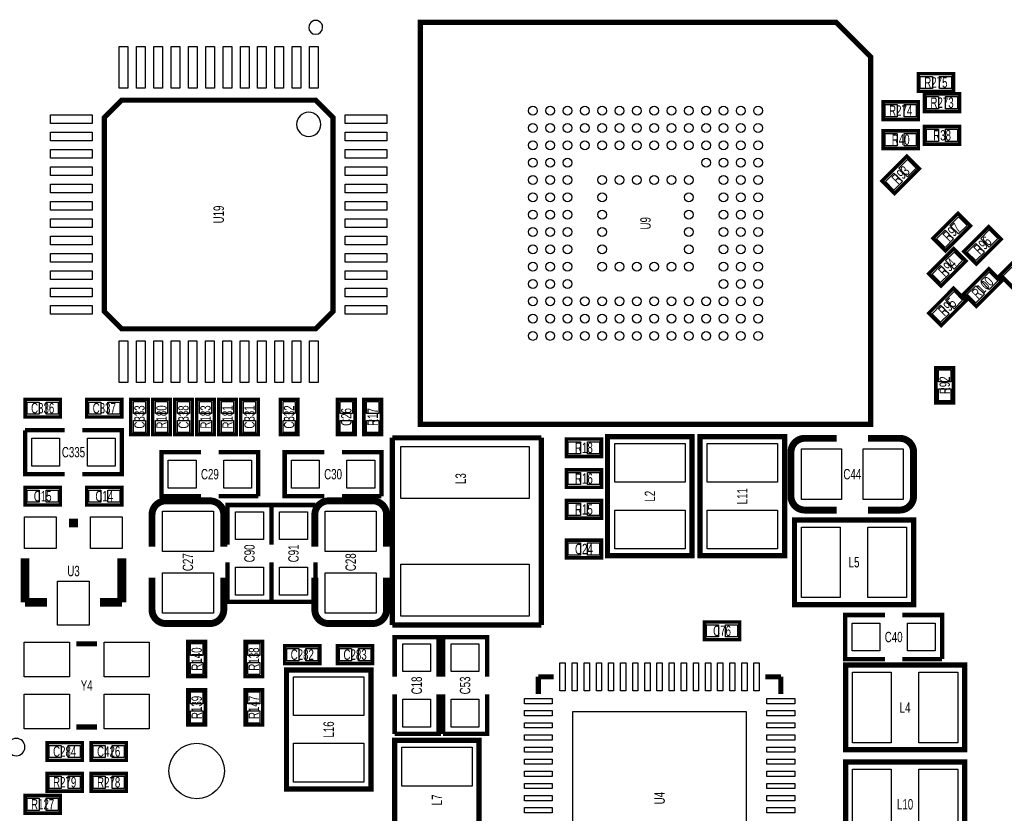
# Model space of a CAD drawing. Extents: x -11 to 92, y 0 to 58.
# Tile 3 of 7: x 19 to 47, y 13 to 36. Entities that reach past the tile are written whole.
import ezdxf
from ezdxf.enums import TextEntityAlignment as Align

# ---------------------------------------------------------------- set-up
doc = ezdxf.new("R2010")
doc.units = 0
for name, color, linetype in [('PG_SILKSCREEN_TOP', 253, 'CONTINUOUS'), ('PIN_TOP', 92, 'CONTINUOUS'), ('RD_SILKSCREEN_TOP', 85, 'CONTINUOUS')]:
    doc.layers.add(name, color=color, linetype=linetype)

msp = doc.modelspace()

# ---------------------------------------------------------------- linework, layer by layer
at = {"layer": 'PG_SILKSCREEN_TOP'}
for points in [[(27.765019, 35.625989, 1), (27.364981, 35.626011, 1)], [(27.714981, 32.825995, 1), (27.015019, 32.826005, 1)], [(19.172987, 14.859, 1), (18.673008, 14.858993, 1)]]:
    msp.add_lwpolyline(points, format="xyb", close=True, dxfattribs=at)
for points, const_width in [([(43.584012, 34.77199), (43.584012, 24.172012), (30.583988, 24.172012), (30.583988, 35.771988), (42.583989, 35.771988), (43.584012, 34.77199)], 0.150012), ([(45.974, 34.29), (44.958, 34.29), (44.958, 33.782), (45.974, 33.782), (45.974, 34.29)], 0.1016), ([(28.064993, 33.025994), (28.064993, 27.426006), (27.564994, 26.926007), (21.965006, 26.926007), (21.465007, 27.426006), (21.465007, 33.025994), (21.965006, 33.525993), (27.564994, 33.525993), (28.064993, 33.025994)], 0.150012), ([(46.1518, 33.7058), (45.1358, 33.7058), (45.1358, 33.1978), (46.1518, 33.1978), (46.1518, 33.7058)], 0.1016), ([(44.958, 33.4772), (43.942, 33.4772), (43.942, 32.9692), (44.958, 32.9692), (44.958, 33.4772)], 0.1016), ([(44.958, 32.639), (43.942, 32.639), (43.942, 32.131), (44.958, 32.131), (44.958, 32.639)], 0.1016), ([(46.1518, 32.766), (45.1358, 32.766), (45.1358, 32.258), (46.1518, 32.258), (46.1518, 32.766)], 0.1016), ([(44.629603, 31.90781), (43.91119, 31.189397), (44.270397, 30.83019), (44.98881, 31.548603), (44.629603, 31.90781)], 0.1016), ([(46.102803, 30.25681), (45.38439, 29.538397), (45.743597, 29.17919), (46.46201, 29.897603), (46.102803, 30.25681)], 0.1016), ([(46.991803, 29.87581), (46.27339, 29.157397), (46.632597, 28.79819), (47.35101, 29.516603), (46.991803, 29.87581)], 0.1016), ([(45.975803, 29.24081), (45.25739, 28.522397), (45.616597, 28.16319), (46.33501, 28.881603), (45.975803, 29.24081)], 0.1016), ([(48.033203, 29.19001), (47.31479, 28.471597), (47.673997, 28.11239), (48.39241, 28.830803), (48.033203, 29.19001)], 0.1016), ([(46.991803, 28.65661), (46.27339, 27.938197), (46.632597, 27.57899), (47.35101, 28.297403), (46.991803, 28.65661)], 0.1016), ([(45.975803, 28.09781), (45.25739, 27.379397), (45.616597, 27.02019), (46.33501, 27.738603), (45.975803, 28.09781)], 0.1016), ([(45.466, 25.8064), (45.466, 24.7904), (45.974, 24.7904), (45.974, 25.8064), (45.466, 25.8064)], 0.1016), ([(20.193, 24.892), (19.177, 24.892), (19.177, 24.384), (20.193, 24.384), (20.193, 24.892)], 0.1016), ([(20.955, 24.384), (21.971, 24.384), (21.971, 24.892), (20.955, 24.892), (20.955, 24.384)], 0.1016), ([(22.225, 24.892), (22.225, 23.876), (22.733, 23.876), (22.733, 24.892), (22.225, 24.892)], 0.1016), ([(22.86, 24.892), (22.86, 23.876), (23.368, 23.876), (23.368, 24.892), (22.86, 24.892)], 0.1016), ([(23.495, 24.892), (23.495, 23.876), (24.003, 23.876), (24.003, 24.892), (23.495, 24.892)], 0.1016), ([(24.638, 23.876), (24.638, 24.892), (24.13, 24.892), (24.13, 23.876), (24.638, 23.876)], 0.1016), ([(25.273, 23.876), (25.273, 24.892), (24.765, 24.892), (24.765, 23.876), (25.273, 23.876)], 0.1016), ([(25.4, 24.892), (25.4, 23.876), (25.908, 23.876), (25.908, 24.892), (25.4, 24.892)], 0.1016), ([(26.543, 24.892), (26.543, 23.876), (27.051, 23.876), (27.051, 24.892), (26.543, 24.892)], 0.1016), ([(28.702, 23.876), (28.702, 24.892), (28.194, 24.892), (28.194, 23.876), (28.702, 23.876)], 0.1016), ([(29.464, 23.876), (29.464, 24.892), (28.956, 24.892), (28.956, 23.876), (29.464, 23.876)], 0.1016), ([(20.32, 22.733), (19.177, 22.733), (19.177, 24.003)], 0.127), ([(19.177, 24.003), (20.32, 24.003)], 0.127), ([(20.828, 24.003), (21.971, 24.003), (21.971, 22.733), (20.828, 22.733)], 0.127), ([(35.98799, 23.816818), (35.98799, 20.379182), (38.428168, 20.379182), (38.428168, 23.817072), (35.98799, 23.817072), (35.98799, 23.816818)], 0.1524), ([(41.10101, 20.379182), (41.10101, 23.816818), (38.660832, 23.816818), (38.660832, 20.378928), (41.10101, 20.378928), (41.10101, 20.379182)], 0.1524), ([(34.076894, 23.781995), (29.776903, 23.781995)], 0.1524), ([(29.776903, 23.781995), (29.776903, 18.382005)], 0.1524), ([(34.076894, 18.382005), (34.076894, 23.781995)], 0.1524), ([(34.798, 23.241), (35.814, 23.241), (35.814, 23.749), (34.798, 23.749), (34.798, 23.241)], 0.1016), ([(44.423076, 23.76805), (43.503088, 23.76805)], 0.199898), ([(24.257, 22.098), (23.114, 22.098), (23.114, 23.368), (24.257, 23.368)], 0.127), ([(24.765, 23.368), (25.908, 23.368), (25.908, 22.098)], 0.127), ([(27.813, 22.098), (26.67, 22.098), (26.67, 23.368), (27.813, 23.368)], 0.127), ([(28.321, 23.368), (29.464, 23.368), (29.464, 22.098)], 0.127), ([(35.814, 22.86), (34.798, 22.86), (34.798, 22.352), (35.814, 22.352), (35.814, 22.86)], 0.1016), ([(20.193, 22.352), (19.177, 22.352), (19.177, 21.844), (20.193, 21.844), (20.193, 22.352)], 0.1016), ([(20.955, 21.844), (21.971, 21.844), (21.971, 22.352), (20.955, 22.352), (20.955, 21.844)], 0.1016), ([(25.908, 22.098), (24.765, 22.098)], 0.127), ([(25.019, 20.701), (25.019, 21.844), (26.289, 21.844)], 0.127), ([(26.289, 20.701), (26.289, 21.844), (27.559, 21.844)], 0.127), ([(26.289, 21.844), (26.289, 20.701)], 0.127), ([(27.559, 21.844), (27.559, 20.701)], 0.127), ([(29.464, 22.098), (28.321, 22.098)], 0.127), ([(34.798, 21.463), (35.814, 21.463), (35.814, 21.971), (34.798, 21.971), (34.798, 21.463)], 0.1016), ([(22.84095, 21.563076), (22.84095, 20.643088)], 0.199898), ([(27.53995, 21.563076), (27.53995, 20.643088)], 0.199898), ([(41.682924, 21.69795), (42.602912, 21.69795)], 0.199898), ([(20.701, 21.3233), (20.447, 21.3233)], 0.254), ([(41.384982, 18.96999), (44.822618, 18.96999), (44.822618, 21.410168), (41.384728, 21.410168), (41.384728, 18.96999), (41.384982, 18.96999)], 0.1524), ([(34.798, 20.32), (35.814, 20.32), (35.814, 20.828), (34.798, 20.828), (34.798, 20.32)], 0.1016), ([(19.177, 19.0373), (19.177, 20.3073)], 0.254), ([(21.971, 19.0373), (21.971, 20.3073)], 0.254), ([(26.289, 20.193), (26.289, 19.05), (25.019, 19.05), (25.019, 20.193)], 0.127), ([(27.559, 20.193), (27.559, 19.05), (26.289, 19.05), (26.289, 20.193)], 0.127), ([(24.91105, 18.822924), (24.91105, 19.742912)], 0.199898), ([(29.61005, 18.822924), (29.61005, 19.742912)], 0.199898), ([(19.812, 19.0373), (19.177, 19.0373)], 0.254), ([(21.336, 19.0373), (21.971, 19.0373)], 0.254), ([(38.7858, 17.9578), (39.8018, 17.9578), (39.8018, 18.4658), (38.7858, 18.4658), (38.7858, 17.9578)], 0.1016), ([(43.9928, 17.399), (42.8498, 17.399), (42.8498, 18.669), (43.9928, 18.669)], 0.127), ([(44.5008, 18.669), (45.6438, 18.669), (45.6438, 17.399)], 0.127), ([(29.776903, 18.382005), (34.076894, 18.382005)], 0.1524), ([(20.655001, 17.836998), (21.254999, 17.836998)], 0.150012), ([(24.384, 16.891), (24.384, 17.907), (23.876, 17.907), (23.876, 16.891), (24.384, 16.891)], 0.1016), ([(26.035, 16.891), (26.035, 17.907), (25.527, 17.907), (25.527, 16.891), (26.035, 16.891)], 0.1016), ([(29.845, 16.891), (29.845, 18.034), (31.115, 18.034), (31.115, 16.891)], 0.127), ([(31.242, 16.891), (31.242, 18.034), (32.512, 18.034), (32.512, 16.891)], 0.127), ([(27.686, 17.78), (26.67, 17.78), (26.67, 17.272), (27.686, 17.272), (27.686, 17.78)], 0.1016), ([(28.194, 17.272), (29.21, 17.272), (29.21, 17.78), (28.194, 17.78), (28.194, 17.272)], 0.1016), ([(45.6438, 17.399), (44.5008, 17.399)], 0.127), ([(29.16301, 13.648182), (29.16301, 17.085818), (26.722832, 17.085818), (26.722832, 13.647928), (29.16301, 13.647928), (29.16301, 13.648182)], 0.1524), ([(46.295818, 17.22501), (42.858182, 17.22501), (42.858182, 14.784832), (46.296072, 14.784832), (46.296072, 17.22501), (46.295818, 17.22501)], 0.1524), ([(33.99028, 16.88592), (34.430462, 16.88592)], 0.150114), ([(33.99028, 16.88592), (33.99028, 16.385794)], 0.150114), ([(40.99052, 16.88592), (40.540432, 16.88592)], 0.150114), ([(40.99052, 16.88592), (40.99052, 16.385794)], 0.150114), ([(23.876, 16.51), (23.876, 15.494), (24.384, 15.494), (24.384, 16.51), (23.876, 16.51)], 0.1016), ([(26.035, 15.494), (26.035, 16.51), (25.527, 16.51), (25.527, 15.494), (26.035, 15.494)], 0.1016), ([(31.115, 16.383), (31.115, 15.24), (29.845, 15.24)], 0.127), ([(29.845, 15.24), (29.845, 16.383)], 0.127), ([(32.512, 16.383), (32.512, 15.24), (31.242, 15.24)], 0.127), ([(31.242, 15.24), (31.242, 16.383)], 0.127), ([(20.655001, 15.437002), (21.254999, 15.437002)], 0.150012), ([(29.84119, 15.053818), (29.84119, 11.616182), (32.281368, 11.616182), (32.281368, 15.054072), (29.84119, 15.054072), (29.84119, 15.053818)], 0.1524), ([(20.828, 14.986), (19.812, 14.986), (19.812, 14.478), (20.828, 14.478), (20.828, 14.986)], 0.1016), ([(21.082, 14.478), (22.098, 14.478), (22.098, 14.986), (21.082, 14.986), (21.082, 14.478)], 0.1016), ([(46.295818, 14.43101), (42.858182, 14.43101), (42.858182, 11.990832), (46.296072, 11.990832), (46.296072, 14.43101), (46.295818, 14.43101)], 0.1524), ([(19.812, 13.589), (20.828, 13.589), (20.828, 14.097), (19.812, 14.097), (19.812, 13.589)], 0.1016), ([(21.082, 13.589), (22.098, 13.589), (22.098, 14.097), (21.082, 14.097), (21.082, 13.589)], 0.1016), ([(20.193, 13.462), (19.177, 13.462), (19.177, 12.954), (20.193, 12.954), (20.193, 13.462)], 0.1016)]:
    msp.add_lwpolyline(points, dxfattribs=dict(at, const_width=const_width))
at = {"layer": 'PG_SILKSCREEN_TOP', "const_width": 0.199898}
for points in [[(42.602912, 23.76805), (41.682924, 23.76805, 0.4144), (41.283128, 23.368)], [(44.823126, 22.098), (44.823126, 23.368, 0.414214), (44.423076, 23.76805)], [(41.283128, 23.368), (41.282874, 22.098, 0.414214), (41.682924, 21.69795)], [(43.503088, 21.69795), (44.423076, 21.69795, 0.414214), (44.823126, 22.098)], [(24.511, 21.963126), (23.241, 21.963126, 0.414214), (22.84095, 21.563076)], [(24.91105, 20.643088), (24.91105, 21.563076, 0.414214), (24.511, 21.963126)], [(29.21, 21.963126), (27.94, 21.963126, 0.414214), (27.53995, 21.563076)], [(29.61005, 20.643088), (29.61005, 21.563076, 0.414214), (29.21, 21.963126)], [(22.84095, 19.742912), (22.84095, 18.822924, 0.4144), (23.241, 18.423128)], [(27.53995, 19.742912), (27.53995, 18.822924, 0.4144), (27.94, 18.423128)], [(23.241, 18.423128), (24.511, 18.422874, 0.414214), (24.91105, 18.822924)], [(27.94, 18.423128), (29.21, 18.422874, 0.414214), (29.61005, 18.822924)]]:
    msp.add_lwpolyline(points, format="xyb", dxfattribs=at)
at = {"layer": 'PIN_TOP'}
for points in [[(21.889987, 35.076003), (22.139999, 35.076003), (22.139999, 33.876005), (21.889987, 33.876005)], [(22.389986, 35.076003), (22.639998, 35.076003), (22.639998, 33.876005), (22.389986, 33.876005)], [(22.889985, 35.076003), (23.139997, 35.076003), (23.139997, 33.876005), (22.889985, 33.876005)], [(23.389984, 35.076003), (23.639996, 35.076003), (23.639996, 33.876005), (23.389984, 33.876005)], [(23.889983, 35.076003), (24.139995, 35.076003), (24.139995, 33.876005), (23.889983, 33.876005)], [(24.389982, 35.076003), (24.639994, 35.076003), (24.639994, 33.876005), (24.389982, 33.876005)], [(24.890006, 35.076003), (25.140018, 35.076003), (25.140018, 33.876005), (24.890006, 33.876005)], [(25.390005, 35.076003), (25.640017, 35.076003), (25.640017, 33.876005), (25.390005, 33.876005)], [(25.890004, 35.076003), (26.140016, 35.076003), (26.140016, 33.876005), (25.890004, 33.876005)], [(26.390003, 35.076003), (26.640015, 35.076003), (26.640015, 33.876005), (26.390003, 33.876005)], [(26.890002, 35.076003), (27.140014, 35.076003), (27.140014, 33.876005), (26.890002, 33.876005)], [(27.390001, 35.076003), (27.640013, 35.076003), (27.640013, 33.876005), (27.390001, 33.876005)], [(45.365924, 34.211006), (45.365924, 33.860994), (45.015912, 33.860994), (45.015912, 34.211006)], [(45.916088, 34.211006), (45.916088, 33.860994), (45.566076, 33.860994), (45.566076, 34.211006)], [(45.543724, 33.626806), (45.543724, 33.276794), (45.193712, 33.276794), (45.193712, 33.626806)], [(46.093888, 33.626806), (46.093888, 33.276794), (45.743876, 33.276794), (45.743876, 33.626806)], [(44.349924, 33.398206), (44.349924, 33.048194), (43.999912, 33.048194), (43.999912, 33.398206)], [(44.900088, 33.398206), (44.900088, 33.048194), (44.550076, 33.048194), (44.550076, 33.398206)], [(19.914997, 32.850988), (19.914997, 33.101001), (21.114995, 33.101001), (21.114995, 32.850988)], [(29.615003, 33.101013), (29.615003, 32.851001), (28.415005, 32.851001), (28.415005, 33.101013)], [(45.543724, 32.687006), (45.543724, 32.336994), (45.193712, 32.336994), (45.193712, 32.687006)], [(46.093888, 32.687006), (46.093888, 32.336994), (45.743876, 32.336994), (45.743876, 32.687006)], [(19.914997, 32.350989), (19.914997, 32.601002), (21.114995, 32.601002), (21.114995, 32.350989)], [(29.615003, 32.601014), (29.615003, 32.351002), (28.415005, 32.351002), (28.415005, 32.601014)], [(44.349924, 32.560006), (44.349924, 32.209994), (43.999912, 32.209994), (43.999912, 32.560006)], [(44.900088, 32.560006), (44.900088, 32.209994), (44.550076, 32.209994), (44.550076, 32.560006)], [(19.914997, 31.85099), (19.914997, 32.101003), (21.114995, 32.101003), (21.114995, 31.85099)], [(29.615003, 32.101015), (29.615003, 31.851003), (28.415005, 31.851003), (28.415005, 32.101015)], [(19.914997, 31.350991), (19.914997, 31.601004), (21.114995, 31.601004), (21.114995, 31.350991)], [(29.615003, 31.601016), (29.615003, 31.351004), (28.415005, 31.351004), (28.415005, 31.601016)], [(44.644513, 31.811009), (44.892009, 31.563513), (44.644513, 31.316017), (44.397017, 31.563513)], [(44.255487, 31.421983), (44.502983, 31.174487), (44.255487, 30.926991), (44.007991, 31.174487)], [(19.914997, 30.850992), (19.914997, 31.101005), (21.114995, 31.101005), (21.114995, 30.850992)], [(29.615003, 31.101017), (29.615003, 30.851005), (28.415005, 30.851005), (28.415005, 31.101017)], [(19.914997, 30.350993), (19.914997, 30.601006), (21.114995, 30.601006), (21.114995, 30.350993)], [(29.615003, 30.601018), (29.615003, 30.351006), (28.415005, 30.351006), (28.415005, 30.601018)], [(46.117713, 30.160009), (46.365209, 29.912513), (46.117713, 29.665017), (45.870217, 29.912513)], [(19.914997, 29.850969), (19.914997, 30.100981), (21.114995, 30.100981), (21.114995, 29.850969)], [(29.615003, 30.100994), (29.615003, 29.850982), (28.415005, 29.850982), (28.415005, 30.100994)], [(19.914997, 29.35097), (19.914997, 29.600982), (21.114995, 29.600982), (21.114995, 29.35097)], [(29.615003, 29.600995), (29.615003, 29.350983), (28.415005, 29.350983), (28.415005, 29.600995)], [(45.728687, 29.770983), (45.976183, 29.523487), (45.728687, 29.275991), (45.481191, 29.523487)], [(47.006713, 29.779009), (47.254209, 29.531513), (47.006713, 29.284017), (46.759217, 29.531513)], [(46.617687, 29.389983), (46.865183, 29.142487), (46.617687, 28.894991), (46.370191, 29.142487)], [(19.914997, 28.850971), (19.914997, 29.100983), (21.114995, 29.100983), (21.114995, 28.850971)], [(29.615003, 29.100996), (29.615003, 28.850984), (28.415005, 28.850984), (28.415005, 29.100996)], [(45.990713, 29.144009), (46.238209, 28.896513), (45.990713, 28.649017), (45.743217, 28.896513)], [(45.601687, 28.754983), (45.849183, 28.507487), (45.601687, 28.259991), (45.354191, 28.507487)], [(47.659087, 28.704183), (47.906583, 28.456687), (47.659087, 28.209191), (47.411591, 28.456687)], [(19.914997, 28.350972), (19.914997, 28.600984), (21.114995, 28.600984), (21.114995, 28.350972)], [(29.615003, 28.600997), (29.615003, 28.350985), (28.415005, 28.350985), (28.415005, 28.600997)], [(47.006713, 28.559809), (47.254209, 28.312313), (47.006713, 28.064817), (46.759217, 28.312313)], [(46.617687, 28.170783), (46.865183, 27.923287), (46.617687, 27.675791), (46.370191, 27.923287)], [(19.914997, 27.850973), (19.914997, 28.100985), (21.114995, 28.100985), (21.114995, 27.850973)], [(29.615003, 28.100998), (29.615003, 27.850986), (28.415005, 27.850986), (28.415005, 28.100998)], [(45.990713, 28.001009), (46.238209, 27.753513), (45.990713, 27.506017), (45.743217, 27.753513)], [(19.914997, 27.350974), (19.914997, 27.600986), (21.114995, 27.600986), (21.114995, 27.350974)], [(29.615003, 27.600999), (29.615003, 27.350987), (28.415005, 27.350987), (28.415005, 27.600999)], [(45.601687, 27.611983), (45.849183, 27.364487), (45.601687, 27.116991), (45.354191, 27.364487)], [(22.139008, 25.375997), (21.888996, 25.375997), (21.888996, 26.575995), (22.139008, 26.575995)], [(22.639007, 25.375997), (22.388995, 25.375997), (22.388995, 26.575995), (22.639007, 26.575995)], [(23.139006, 25.375997), (22.888994, 25.375997), (22.888994, 26.575995), (23.139006, 26.575995)], [(23.639005, 25.375997), (23.388993, 25.375997), (23.388993, 26.575995), (23.639005, 26.575995)], [(24.139004, 25.375997), (23.888992, 25.375997), (23.888992, 26.575995), (24.139004, 26.575995)], [(24.639003, 25.375997), (24.388991, 25.375997), (24.388991, 26.575995), (24.639003, 26.575995)], [(25.139002, 25.375997), (24.88899, 25.375997), (24.88899, 26.575995), (25.139002, 26.575995)], [(25.639001, 25.375997), (25.388989, 25.375997), (25.388989, 26.575995), (25.639001, 26.575995)], [(26.139, 25.375997), (25.888988, 25.375997), (25.888988, 26.575995), (26.139, 26.575995)], [(26.638999, 25.375997), (26.388987, 25.375997), (26.388987, 26.575995), (26.638999, 26.575995)], [(27.138998, 25.375997), (26.888986, 25.375997), (26.888986, 26.575995), (27.138998, 26.575995)], [(27.638997, 25.375997), (27.388985, 25.375997), (27.388985, 26.575995), (27.638997, 26.575995)], [(45.544994, 25.748488), (45.895006, 25.748488), (45.895006, 25.398476), (45.544994, 25.398476)], [(45.544994, 25.198324), (45.895006, 25.198324), (45.895006, 24.848312), (45.544994, 24.848312)], [(19.584924, 24.813006), (19.584924, 24.462994), (19.234912, 24.462994), (19.234912, 24.813006)], [(20.135088, 24.813006), (20.135088, 24.462994), (19.785076, 24.462994), (19.785076, 24.813006)], [(21.012912, 24.462994), (21.012912, 24.813006), (21.362924, 24.813006), (21.362924, 24.462994)], [(21.563076, 24.462994), (21.563076, 24.813006), (21.913088, 24.813006), (21.913088, 24.462994)], [(22.303994, 24.834088), (22.654006, 24.834088), (22.654006, 24.484076), (22.303994, 24.484076)], [(22.938994, 24.834088), (23.289006, 24.834088), (23.289006, 24.484076), (22.938994, 24.484076)], [(23.573994, 24.834088), (23.924006, 24.834088), (23.924006, 24.484076), (23.573994, 24.484076)], [(24.559006, 24.484076), (24.208994, 24.484076), (24.208994, 24.834088), (24.559006, 24.834088)], [(25.194006, 24.484076), (24.843994, 24.484076), (24.843994, 24.834088), (25.194006, 24.834088)], [(25.478994, 24.834088), (25.829006, 24.834088), (25.829006, 24.484076), (25.478994, 24.484076)], [(26.621994, 24.834088), (26.972006, 24.834088), (26.972006, 24.484076), (26.621994, 24.484076)], [(28.623006, 24.484076), (28.272994, 24.484076), (28.272994, 24.834088), (28.623006, 24.834088)], [(29.385006, 24.484076), (29.034994, 24.484076), (29.034994, 24.834088), (29.385006, 24.834088)], [(22.303994, 24.283924), (22.654006, 24.283924), (22.654006, 23.933912), (22.303994, 23.933912)], [(22.938994, 24.283924), (23.289006, 24.283924), (23.289006, 23.933912), (22.938994, 23.933912)], [(23.573994, 24.283924), (23.924006, 24.283924), (23.924006, 23.933912), (23.573994, 23.933912)], [(24.559006, 23.933912), (24.208994, 23.933912), (24.208994, 24.283924), (24.559006, 24.283924)], [(25.194006, 23.933912), (24.843994, 23.933912), (24.843994, 24.283924), (25.194006, 24.283924)], [(25.478994, 24.283924), (25.829006, 24.283924), (25.829006, 23.933912), (25.478994, 23.933912)], [(26.621994, 24.283924), (26.972006, 24.283924), (26.972006, 23.933912), (26.621994, 23.933912)], [(28.623006, 23.933912), (28.272994, 23.933912), (28.272994, 24.283924), (28.623006, 24.283924)], [(29.385006, 23.933912), (29.034994, 23.933912), (29.034994, 24.283924), (29.385006, 24.283924)], [(19.37385, 22.96795), (19.37385, 23.76805), (20.17395, 23.76805), (20.17395, 22.96795)], [(20.97405, 22.96795), (20.97405, 23.76805), (21.77415, 23.76805), (21.77415, 22.96795)], [(34.855912, 23.319994), (34.855912, 23.670006), (35.205924, 23.670006), (35.205924, 23.319994)], [(35.406076, 23.319994), (35.406076, 23.670006), (35.756088, 23.670006), (35.756088, 23.319994)], [(36.195, 23.61565), (38.227, 23.61565), (38.227, 22.49805), (36.195, 22.49805)], [(40.894, 22.49805), (38.862, 22.49805), (38.862, 23.61565), (40.894, 23.61565)], [(33.726996, 22.031947), (30.027004, 22.031947), (30.027004, 23.532046), (33.726996, 23.532046)], [(42.742993, 23.467949), (42.742993, 21.998051), (41.582975, 21.998051), (41.582975, 23.467949)], [(44.523025, 23.467949), (44.523025, 21.998051), (43.363007, 21.998051), (43.363007, 23.467949)], [(24.11095, 23.13305), (24.11095, 22.33295), (23.31085, 22.33295), (23.31085, 23.13305)], [(25.71115, 23.13305), (25.71115, 22.33295), (24.91105, 22.33295), (24.91105, 23.13305)], [(27.66695, 23.13305), (27.66695, 22.33295), (26.86685, 22.33295), (26.86685, 23.13305)], [(29.26715, 23.13305), (29.26715, 22.33295), (28.46705, 22.33295), (28.46705, 23.13305)], [(35.205924, 22.781006), (35.205924, 22.430994), (34.855912, 22.430994), (34.855912, 22.781006)], [(35.756088, 22.781006), (35.756088, 22.430994), (35.406076, 22.430994), (35.406076, 22.781006)], [(19.584924, 22.273006), (19.584924, 21.922994), (19.234912, 21.922994), (19.234912, 22.273006)], [(20.135088, 22.273006), (20.135088, 21.922994), (19.785076, 21.922994), (19.785076, 22.273006)], [(21.012912, 21.922994), (21.012912, 22.273006), (21.362924, 22.273006), (21.362924, 21.922994)], [(21.563076, 21.922994), (21.563076, 22.273006), (21.913088, 22.273006), (21.913088, 21.922994)], [(34.855912, 21.541994), (34.855912, 21.892006), (35.205924, 21.892006), (35.205924, 21.541994)], [(35.406076, 21.541994), (35.406076, 21.892006), (35.756088, 21.892006), (35.756088, 21.541994)], [(23.141051, 21.663025), (24.610949, 21.663025), (24.610949, 20.503007), (23.141051, 20.503007)], [(25.25395, 21.64715), (26.05405, 21.64715), (26.05405, 20.84705), (25.25395, 20.84705)], [(26.52395, 21.64715), (27.32405, 21.64715), (27.32405, 20.84705), (26.52395, 20.84705)], [(27.840051, 21.663025), (29.309949, 21.663025), (29.309949, 20.503007), (27.840051, 20.503007)], [(36.195, 21.69795), (38.227, 21.69795), (38.227, 20.58035), (36.195, 20.58035)], [(40.894, 20.58035), (38.862, 20.58035), (38.862, 21.69795), (40.894, 21.69795)], [(20.0787, 21.5011), (20.0787, 20.5867), (19.1643, 20.5867), (19.1643, 21.5011)], [(21.9837, 21.5011), (21.9837, 20.5867), (21.0693, 20.5867), (21.0693, 21.5011)], [(41.58615, 19.177), (41.58615, 21.209), (42.70375, 21.209), (42.70375, 19.177)], [(43.50385, 19.177), (43.50385, 21.209), (44.62145, 21.209), (44.62145, 19.177)], [(34.855912, 20.398994), (34.855912, 20.749006), (35.205924, 20.749006), (35.205924, 20.398994)], [(35.406076, 20.398994), (35.406076, 20.749006), (35.756088, 20.749006), (35.756088, 20.398994)], [(25.25395, 20.04695), (26.05405, 20.04695), (26.05405, 19.24685), (25.25395, 19.24685)], [(26.52395, 20.04695), (27.32405, 20.04695), (27.32405, 19.24685), (26.52395, 19.24685)], [(33.726996, 18.631954), (30.027004, 18.631954), (30.027004, 20.132053), (33.726996, 20.132053)], [(21.0312, 19.6469), (21.0312, 18.3769), (20.1168, 18.3769), (20.1168, 19.6469)], [(23.141051, 19.882993), (24.610949, 19.882993), (24.610949, 18.722975), (23.141051, 18.722975)], [(27.840051, 19.882993), (29.309949, 19.882993), (29.309949, 18.722975), (27.840051, 18.722975)], [(38.843712, 18.036794), (38.843712, 18.386806), (39.193724, 18.386806), (39.193724, 18.036794)], [(39.393876, 18.036794), (39.393876, 18.386806), (39.743888, 18.386806), (39.743888, 18.036794)], [(43.84675, 18.43405), (43.84675, 17.63395), (43.04665, 17.63395), (43.04665, 18.43405)], [(45.44695, 18.43405), (45.44695, 17.63395), (44.64685, 17.63395), (44.64685, 18.43405)], [(19.154978, 16.887012), (19.154978, 17.88701), (20.454976, 17.88701), (20.454976, 16.887012)], [(21.454999, 16.887012), (21.454999, 17.88701), (22.754996, 17.88701), (22.754996, 16.887012)], [(24.305006, 17.499076), (23.954994, 17.499076), (23.954994, 17.849088), (24.305006, 17.849088)], [(25.956006, 17.499076), (25.605994, 17.499076), (25.605994, 17.849088), (25.956006, 17.849088)], [(27.077924, 17.701006), (27.077924, 17.350994), (26.727912, 17.350994), (26.727912, 17.701006)], [(27.628088, 17.701006), (27.628088, 17.350994), (27.278076, 17.350994), (27.278076, 17.701006)], [(28.251912, 17.350994), (28.251912, 17.701006), (28.601924, 17.701006), (28.601924, 17.350994)], [(28.802076, 17.350994), (28.802076, 17.701006), (29.152088, 17.701006), (29.152088, 17.350994)], [(30.88005, 17.03705), (30.07995, 17.03705), (30.07995, 17.83715), (30.88005, 17.83715)], [(32.27705, 17.03705), (31.47695, 17.03705), (31.47695, 17.83715), (32.27705, 17.83715)], [(24.305006, 16.948912), (23.954994, 16.948912), (23.954994, 17.298924), (24.305006, 17.298924)], [(25.956006, 16.948912), (25.605994, 16.948912), (25.605994, 17.298924), (25.956006, 17.298924)], [(34.765234, 16.48587), (34.615374, 16.48587), (34.615374, 17.28597), (34.765234, 17.28597)], [(35.115246, 16.48587), (34.965386, 16.48587), (34.965386, 17.28597), (35.115246, 17.28597)], [(35.465258, 16.48587), (35.315398, 16.48587), (35.315398, 17.28597), (35.465258, 17.28597)], [(35.81527, 16.48587), (35.66541, 16.48587), (35.66541, 17.28597), (35.81527, 17.28597)], [(36.165282, 16.48587), (36.015422, 16.48587), (36.015422, 17.28597), (36.165282, 17.28597)], [(36.515294, 16.48587), (36.365434, 16.48587), (36.365434, 17.28597), (36.515294, 17.28597)], [(36.865306, 16.48587), (36.715446, 16.48587), (36.715446, 17.28597), (36.865306, 17.28597)], [(37.215318, 16.48587), (37.065458, 16.48587), (37.065458, 17.28597), (37.215318, 17.28597)], [(37.56533, 16.48587), (37.41547, 16.48587), (37.41547, 17.28597), (37.56533, 17.28597)], [(37.915342, 16.48587), (37.765482, 16.48587), (37.765482, 17.28597), (37.915342, 17.28597)], [(38.265354, 16.48587), (38.115494, 16.48587), (38.115494, 17.28597), (38.265354, 17.28597)], [(38.615366, 16.48587), (38.465506, 16.48587), (38.465506, 17.28597), (38.615366, 17.28597)], [(38.965378, 16.48587), (38.815518, 16.48587), (38.815518, 17.28597), (38.965378, 17.28597)], [(39.31539, 16.48587), (39.16553, 16.48587), (39.16553, 17.28597), (39.31539, 17.28597)], [(39.665402, 16.48587), (39.515542, 16.48587), (39.515542, 17.28597), (39.665402, 17.28597)], [(40.015414, 16.48587), (39.865554, 16.48587), (39.865554, 17.28597), (40.015414, 17.28597)], [(40.365426, 16.48587), (40.215566, 16.48587), (40.215566, 17.28597), (40.365426, 17.28597)], [(28.956, 15.76705), (26.924, 15.76705), (26.924, 16.88465), (28.956, 16.88465)], [(44.17695, 17.018), (44.17695, 14.986), (43.05935, 14.986), (43.05935, 17.018)], [(46.09465, 17.018), (46.09465, 14.986), (44.97705, 14.986), (44.97705, 17.018)], [(19.154978, 15.38699), (19.154978, 16.386988), (20.454976, 16.386988), (20.454976, 15.38699)], [(21.454999, 15.38699), (21.454999, 16.386988), (22.754996, 16.386988), (22.754996, 15.38699)], [(23.954994, 16.452088), (24.305006, 16.452088), (24.305006, 16.102076), (23.954994, 16.102076)], [(25.956006, 16.102076), (25.605994, 16.102076), (25.605994, 16.452088), (25.956006, 16.452088)], [(30.88005, 15.43685), (30.07995, 15.43685), (30.07995, 16.23695), (30.88005, 16.23695)], [(32.27705, 15.43685), (31.47695, 15.43685), (31.47695, 16.23695), (32.27705, 16.23695)], [(34.39033, 16.110966), (33.59023, 16.110966), (33.59023, 16.260826), (34.39033, 16.260826)], [(41.39057, 16.110966), (40.59047, 16.110966), (40.59047, 16.260826), (41.39057, 16.260826)], [(23.954994, 15.901924), (24.305006, 15.901924), (24.305006, 15.551912), (23.954994, 15.551912)], [(25.956006, 15.551912), (25.605994, 15.551912), (25.605994, 15.901924), (25.956006, 15.901924)], [(34.39033, 15.760954), (33.59023, 15.760954), (33.59023, 15.910814), (34.39033, 15.910814)], [(39.990395, 10.885805), (34.990405, 10.885805), (34.990405, 15.885795), (39.990395, 15.885795)], [(41.39057, 15.760954), (40.59047, 15.760954), (40.59047, 15.910814), (41.39057, 15.910814)], [(34.39033, 15.410942), (33.59023, 15.410942), (33.59023, 15.560802), (34.39033, 15.560802)], [(41.39057, 15.410942), (40.59047, 15.410942), (40.59047, 15.560802), (41.39057, 15.560802)], [(34.39033, 15.06093), (33.59023, 15.06093), (33.59023, 15.21079), (34.39033, 15.21079)], [(41.39057, 15.06093), (40.59047, 15.06093), (40.59047, 15.21079), (41.39057, 15.21079)], [(20.219924, 14.907006), (20.219924, 14.556994), (19.869912, 14.556994), (19.869912, 14.907006)], [(20.770088, 14.907006), (20.770088, 14.556994), (20.420076, 14.556994), (20.420076, 14.907006)], [(21.139912, 14.556994), (21.139912, 14.907006), (21.489924, 14.907006), (21.489924, 14.556994)], [(21.690076, 14.556994), (21.690076, 14.907006), (22.040088, 14.907006), (22.040088, 14.556994)], [(28.956, 13.84935), (26.924, 13.84935), (26.924, 14.96695), (28.956, 14.96695)], [(30.0482, 14.85265), (32.0802, 14.85265), (32.0802, 13.73505), (30.0482, 13.73505)], [(34.39033, 14.710918), (33.59023, 14.710918), (33.59023, 14.860778), (34.39033, 14.860778)], [(41.39057, 14.710918), (40.59047, 14.710918), (40.59047, 14.860778), (41.39057, 14.860778)], [(34.39033, 14.360906), (33.59023, 14.360906), (33.59023, 14.510766), (34.39033, 14.510766)], [(41.39057, 14.360906), (40.59047, 14.360906), (40.59047, 14.510766), (41.39057, 14.510766)], [(44.17695, 14.224), (44.17695, 12.192), (43.05935, 12.192), (43.05935, 14.224)], [(46.09465, 14.224), (46.09465, 12.192), (44.97705, 12.192), (44.97705, 14.224)], [(19.869912, 13.667994), (19.869912, 14.018006), (20.219924, 14.018006), (20.219924, 13.667994)], [(20.420076, 13.667994), (20.420076, 14.018006), (20.770088, 14.018006), (20.770088, 13.667994)], [(21.139912, 13.667994), (21.139912, 14.018006), (21.489924, 14.018006), (21.489924, 13.667994)], [(21.690076, 13.667994), (21.690076, 14.018006), (22.040088, 14.018006), (22.040088, 13.667994)], [(34.39033, 14.010894), (33.59023, 14.010894), (33.59023, 14.160754), (34.39033, 14.160754)], [(41.39057, 14.010894), (40.59047, 14.010894), (40.59047, 14.160754), (41.39057, 14.160754)], [(34.39033, 13.660882), (33.59023, 13.660882), (33.59023, 13.810742), (34.39033, 13.810742)], [(41.39057, 13.660882), (40.59047, 13.660882), (40.59047, 13.810742), (41.39057, 13.810742)], [(19.584924, 13.383006), (19.584924, 13.032994), (19.234912, 13.032994), (19.234912, 13.383006)], [(20.135088, 13.383006), (20.135088, 13.032994), (19.785076, 13.032994), (19.785076, 13.383006)], [(34.39033, 13.31087), (33.59023, 13.31087), (33.59023, 13.46073), (34.39033, 13.46073)], [(41.39057, 13.31087), (40.59047, 13.31087), (40.59047, 13.46073), (41.39057, 13.46073)], [(34.39033, 12.960858), (33.59023, 12.960858), (33.59023, 13.110718), (34.39033, 13.110718)], [(41.39057, 12.960858), (40.59047, 12.960858), (40.59047, 13.110718), (41.39057, 13.110718)]]:
    msp.add_lwpolyline(points, close=True, dxfattribs=at)
for centre, radius in [((33.834095, 33.221905), 0.127), ((34.333891, 33.221905), 0.127), ((34.834093, 33.221905), 0.127), ((35.333889, 33.221905), 0.127), ((35.834091, 33.221905), 0.127), ((36.333913, 33.221905), 0.127), ((36.834089, 33.221905), 0.127), ((37.333911, 33.221905), 0.127), ((37.834087, 33.221905), 0.127), ((38.333909, 33.221905), 0.127), ((38.834111, 33.221905), 0.127), ((39.333907, 33.221905), 0.127), ((39.834109, 33.221905), 0.127), ((40.333905, 33.221905), 0.127), ((33.834095, 32.722109), 0.127), ((34.333891, 32.722109), 0.127), ((34.834093, 32.722109), 0.127), ((35.333889, 32.722109), 0.127), ((35.834091, 32.722109), 0.127), ((36.333913, 32.722109), 0.127), ((36.834089, 32.722109), 0.127), ((37.333911, 32.722109), 0.127), ((37.834087, 32.722109), 0.127), ((38.333909, 32.722109), 0.127), ((38.834111, 32.722109), 0.127), ((39.333907, 32.722109), 0.127), ((39.834109, 32.722109), 0.127), ((40.333905, 32.722109), 0.127), ((33.834095, 32.221907), 0.127), ((34.333891, 32.221907), 0.127), ((34.834093, 32.221907), 0.127), ((35.333889, 32.221907), 0.127), ((35.834091, 32.221907), 0.127), ((36.333913, 32.221907), 0.127), ((36.834089, 32.221907), 0.127), ((37.333911, 32.221907), 0.127), ((37.834087, 32.221907), 0.127), ((38.333909, 32.221907), 0.127), ((38.834111, 32.221907), 0.127), ((39.333907, 32.221907), 0.127), ((39.834109, 32.221907), 0.127), ((40.333905, 32.221907), 0.127), ((33.834095, 31.722111), 0.127), ((34.333891, 31.722111), 0.127), ((34.834093, 31.722111), 0.127), ((38.834111, 31.722111), 0.127), ((39.333907, 31.722111), 0.127), ((39.834109, 31.722111), 0.127), ((40.333905, 31.722111), 0.127), ((33.834095, 31.221909), 0.127), ((34.333891, 31.221909), 0.127), ((34.834093, 31.221909), 0.127), ((35.834091, 31.221909), 0.127), ((36.333913, 31.221909), 0.127), ((36.834089, 31.221909), 0.127), ((37.333911, 31.221909), 0.127), ((37.834087, 31.221909), 0.127), ((38.333909, 31.221909), 0.127), ((39.333907, 31.221909), 0.127), ((39.834109, 31.221909), 0.127), ((40.333905, 31.221909), 0.127), ((33.834095, 30.722087), 0.127), ((34.333891, 30.722087), 0.127), ((34.834093, 30.722087), 0.127), ((35.834091, 30.722087), 0.127), ((38.333909, 30.722087), 0.127), ((39.333907, 30.722087), 0.127), ((39.834109, 30.722087), 0.127), ((40.333905, 30.722087), 0.127), ((33.834095, 30.221911), 0.127), ((34.333891, 30.221911), 0.127), ((34.834093, 30.221911), 0.127), ((35.834091, 30.221911), 0.127), ((38.333909, 30.221911), 0.127), ((39.333907, 30.221911), 0.127), ((39.834109, 30.221911), 0.127), ((40.333905, 30.221911), 0.127), ((33.834095, 29.722089), 0.127), ((34.333891, 29.722089), 0.127), ((34.834093, 29.722089), 0.127), ((35.834091, 29.722089), 0.127), ((38.333909, 29.722089), 0.127), ((39.333907, 29.722089), 0.127), ((39.834109, 29.722089), 0.127), ((40.333905, 29.722089), 0.127), ((33.834095, 29.221913), 0.127), ((34.333891, 29.221913), 0.127), ((34.834093, 29.221913), 0.127), ((35.834091, 29.221913), 0.127), ((38.333909, 29.221913), 0.127), ((39.333907, 29.221913), 0.127), ((39.834109, 29.221913), 0.127), ((40.333905, 29.221913), 0.127), ((33.834095, 28.722091), 0.127), ((34.333891, 28.722091), 0.127), ((34.834093, 28.722091), 0.127), ((35.834091, 28.722091), 0.127), ((36.333913, 28.722091), 0.127), ((36.834089, 28.722091), 0.127), ((37.333911, 28.722091), 0.127), ((37.834087, 28.722091), 0.127), ((38.333909, 28.722091), 0.127), ((39.333907, 28.722091), 0.127), ((39.834109, 28.722091), 0.127), ((40.333905, 28.722091), 0.127), ((33.834095, 28.221889), 0.127), ((34.333891, 28.221889), 0.127), ((34.834093, 28.221889), 0.127), ((39.333907, 28.221889), 0.127), ((39.834109, 28.221889), 0.127), ((40.333905, 28.221889), 0.127), ((33.834095, 27.722093), 0.127), ((34.333891, 27.722093), 0.127), ((34.834093, 27.722093), 0.127), ((35.333889, 27.722093), 0.127), ((35.834091, 27.722093), 0.127), ((36.333913, 27.722093), 0.127), ((36.834089, 27.722093), 0.127), ((37.333911, 27.722093), 0.127), ((37.834087, 27.722093), 0.127), ((38.333909, 27.722093), 0.127), ((38.834111, 27.722093), 0.127), ((39.333907, 27.722093), 0.127), ((39.834109, 27.722093), 0.127), ((40.333905, 27.722093), 0.127), ((33.834095, 27.221891), 0.127), ((34.333891, 27.221891), 0.127), ((34.834093, 27.221891), 0.127), ((35.333889, 27.221891), 0.127), ((35.834091, 27.221891), 0.127), ((36.333913, 27.221891), 0.127), ((36.834089, 27.221891), 0.127), ((37.333911, 27.221891), 0.127), ((37.834087, 27.221891), 0.127), ((38.333909, 27.221891), 0.127), ((38.834111, 27.221891), 0.127), ((39.333907, 27.221891), 0.127), ((39.834109, 27.221891), 0.127), ((40.333905, 27.221891), 0.127), ((33.834095, 26.722095), 0.127), ((34.333891, 26.722095), 0.127), ((34.834093, 26.722095), 0.127), ((35.333889, 26.722095), 0.127), ((35.834091, 26.722095), 0.127), ((36.333913, 26.722095), 0.127), ((36.834089, 26.722095), 0.127), ((37.333911, 26.722095), 0.127), ((37.834087, 26.722095), 0.127), ((38.333909, 26.722095), 0.127), ((38.834111, 26.722095), 0.127), ((39.333907, 26.722095), 0.127), ((39.834109, 26.722095), 0.127), ((40.333905, 26.722095), 0.127), ((24.13, 14.17), 0.799998)]:
    msp.add_circle(centre, radius, dxfattribs=at)

# ---------------------------------------------------------------- texts
at = {"layer": 'RD_SILKSCREEN_TOP', "width": 0.699348}
for s, p in [('R275', (45.466, 33.885988)), ('R273', (45.6438, 33.301788)), ('R274', (44.45, 33.073188)), ('R40', (44.45, 32.234988)), ('R38', (45.6438, 32.361988)), ('C336', (19.685, 24.488013)), ('C337', (21.463, 24.488013)), ('R18', (35.306, 23.345013)), ('C335', (20.574, 23.218013)), ('C29', (24.511, 22.583013)), ('C30', (28.067, 22.583013)), ('R16', (35.306, 22.456013)), ('C44', (43.053, 22.583013)), ('C15', (19.685, 21.948013)), ('C14', (21.463, 21.948013)), ('R15', (35.306, 21.567013)), ('C24', (35.306, 20.424013)), ('L5', (43.1038, 20.043013)), ('U3', (20.574, 19.789013)), ('C76', (39.2938, 18.061813)), ('C40', (44.2468, 17.884013)), ('C282', (27.178, 17.376013)), ('C283', (28.702, 17.376013)), ('Y4', (20.955, 16.487013)), ('L4', (44.577, 15.852013)), ('C284', (20.32, 14.582013)), ('C426', (21.59, 14.582013)), ('R279', (20.32, 13.693013)), ('R278', (21.59, 13.693013)), ('R127', (19.685, 13.058013)), ('L10', (44.577, 13.058013))]:
    msp.add_text(s, height=0.299999, dxfattribs=at).set_placement(p, align=Align.CENTER)
for s, rotation, p in [('R93', 45, (44.55602, 31.262904)), ('U19', 90, (24.914987, 30.225873)), ('U9', 90, (37.233987, 29.971873)), ('R97', 45, (46.02922, 29.611904)), ('R96', 45, (46.91822, 29.230904)), ('R94', 45, (45.90222, 28.595904)), ('R100', 45, (46.91822, 28.011704)), ('R95', 45, (45.90222, 27.452904)), ('R92', 90, (45.869987, 25.298273)), ('C333', 90, (22.628987, 24.383873)), ('R180', 90, (23.263987, 24.383873)), ('C338', 90, (23.898987, 24.383873)), ('R183', 90, (24.533987, 24.383873)), ('R181', 90, (25.168987, 24.383873)), ('C331', 90, (25.803987, 24.383873)), ('C332', 90, (26.946987, 24.383873)), ('C26', 90, (28.597987, 24.383873)), ('R17', 90, (29.359987, 24.383873)), ('L3', 90, (31.899987, 22.605873)), ('L2', 90, (37.360987, 22.097873)), ('L11', 90, (40.027987, 22.097873)), ('C90', 90, (25.803987, 20.446873)), ('C91', 90, (27.073987, 20.446873)), ('C27', 90, (24.025987, 20.192873)), ('C28', 90, (28.724987, 20.192873)), ('R140', 90, (24.279987, 17.398873)), ('R138', 90, (25.930987, 17.398873)), ('C18', 90, (30.629987, 16.636873)), ('C53', 90, (32.026987, 16.636873)), ('R139', 90, (24.279987, 16.001873)), ('R147', 90, (25.930987, 16.001873)), ('L16', 90, (28.089987, 15.366873)), ('L7', 90, (31.214187, 13.334873)), ('U4', 90, (37.640387, 13.385673))]:
    msp.add_text(s, height=0.299999, rotation=rotation, dxfattribs=at).set_placement(p, align=Align.CENTER)

doc.saveas('drawing.dxf')
